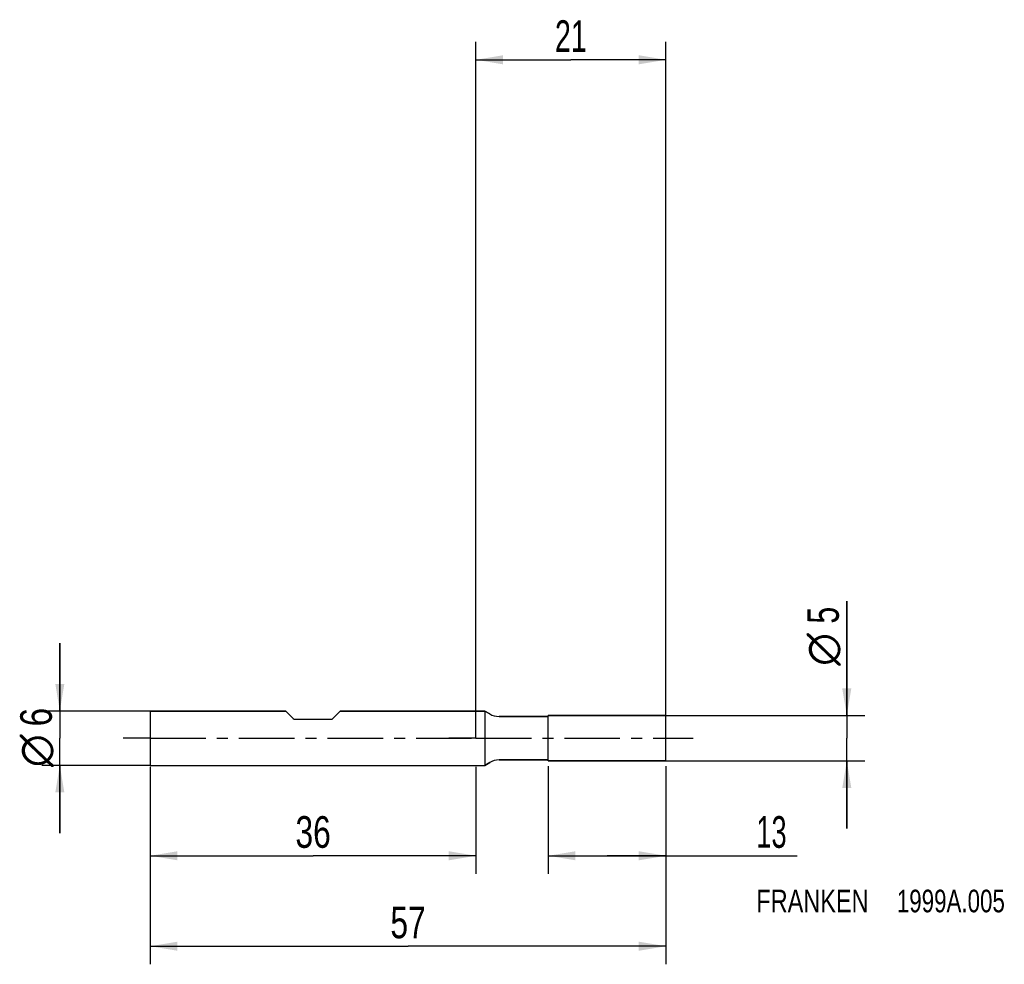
# Model space of a CAD drawing. Extents: x -50 to 58, y -25 to 79.
import ezdxf
from ezdxf.enums import TextEntityAlignment as Align

# ---------------------------------------------------------------- set-up
doc = ezdxf.new("R2010")
doc.units = 0
doc.header["$LTSCALE"] = 16.335
doc.linetypes.add('CENTER', pattern=[0.6, 0.375, -0.075, 0.075, -0.075])
doc.layers.get('0').update_dxf_attribs({"linetype": 'CONTINUOUS'})
for name, color, linetype in [('1', 4, 'CONTINUOUS'), ('2', 7, 'CONTINUOUS'), ('4', 2, 'CENTER'), ('SK1', 4, 'CONTINUOUS'), ('SK2', 7, 'CONTINUOUS'), ('SK4', 2, 'CENTER'), ('SK6', 5, 'CONTINUOUS')]:
    doc.layers.add(name, color=color, linetype=linetype)
doc.styles.get("Standard").update_dxf_attribs({"font": 'txt', "width": 0.8})
doc.styles.add('TEXTSTYLE_1', font='gdt', dxfattribs={"width": 0.8})
doc.dimstyles.new('DIMSTYLE_1', dxfattribs={"dimtxt": 3.5, "dimasz": 3, "dimexe": 2, "dimexo": 0, "dimgap": 0.875, "dimtad": 1, "dimdec": 3, "dimtxsty": 'STANDARD', "dimblk": '_FILLED', "dimblk1": '_FILLED', "dimblk2": '_FILLED', "dimcen": 0.09, "dimclrt": 5, "dimazin": 3, "dimtp": 0.001, "dimtm": 0.001, "dimtfac": 1, "dimtdec": 3, "dimtofl": 0, "dimtmove": 0, "dimatfit": 3, "dimtolj": 1})

# ---------------------------------------------------------------- blocks, each defined once
blk = doc.blocks.new('_FILLED')
at = {"color": 0, "linetype": 'BYBLOCK'}
blk.add_solid([(0, 0), (-1, 0.167), (-1, -0.167)], dxfattribs=at)
blk = doc.blocks.new('*D0')
at = {"layer": 'SK2', "color": 7, "linetype": 'CONTINUOUS'}
for p, q in [((-36, -3.18), (-36, -25)), ((21, -3.18), (21, -25)), ((-36, -23), (-7.5, -23)), ((21, -23), (-7.5, -23))]:
    blk.add_line(p, q, dxfattribs=at)
at = {"layer": 'SK2', "color": 7, "linetype": 'CONTINUOUS', "xscale": 3, "yscale": 3, "zscale": 3, "rotation": 180}
blk.add_blockref('_FILLED', (-36, -23), dxfattribs=at)
at = {"layer": 'SK2', "color": 7, "linetype": 'CONTINUOUS', "xscale": 3, "yscale": 3, "zscale": 3}
blk.add_blockref('_FILLED', (21, -23), dxfattribs=at)
at = {"layer": 'SK2', "color": 7, "linetype": 'CONTINUOUS', "width": 0.75}
blk.add_text('57', height=3.5, dxfattribs=at).set_placement((-7.5, -22.12), align=Align.CENTER)
blk = doc.blocks.new('*D1')
at = {"layer": 'SK2', "color": 7, "linetype": 'CONTINUOUS'}
for p, q in [((-36, -3.18), (-36, -15)), ((0, -3.18), (0, -15)), ((-36, -13), (-18, -13)), ((0, -13), (-18, -13))]:
    blk.add_line(p, q, dxfattribs=at)
at = {"layer": 'SK2', "color": 7, "linetype": 'CONTINUOUS', "xscale": 3, "yscale": 3, "zscale": 3, "rotation": 180}
blk.add_blockref('_FILLED', (-36, -13), dxfattribs=at)
at = {"layer": 'SK2', "color": 7, "linetype": 'CONTINUOUS', "xscale": 3, "yscale": 3, "zscale": 3}
blk.add_blockref('_FILLED', (0, -13), dxfattribs=at)
at = {"layer": 'SK2', "color": 7, "linetype": 'CONTINUOUS', "width": 0.75}
blk.add_text('36', height=3.5, dxfattribs=at).set_placement((-18, -12.12), align=Align.CENTER)
blk = doc.blocks.new('*D2')
at = {"layer": 'SK2', "color": 7, "linetype": 'CONTINUOUS'}
for p, q in [((-46, 3), (-46, 10.5)), ((-46, 10.5), (-46, 0)), ((-36, 3), (-48, 3)), ((-46, -10.5), (-46, 0)), ((-36, -3), (-48, -3)), ((-46, -3), (-46, -10.5))]:
    blk.add_line(p, q, dxfattribs=at)
at = {"layer": 'SK2', "color": 7, "linetype": 'CONTINUOUS', "xscale": 3, "yscale": 3, "zscale": 3}
for p, rotation in [((-46, 3), 270), ((-46, -3), 90)]:
    blk.add_blockref('_FILLED', p, dxfattribs=dict(at, rotation=rotation))
at = {"layer": 'SK2', "color": 7, "linetype": 'CONTINUOUS', "width": 0.785714}
blk.add_text('6', height=3.5, rotation=90, dxfattribs=at).set_placement((-46.88, 2.33), align=Align.CENTER)
at = {"layer": 'SK2', "color": 7, "linetype": 'CONTINUOUS', "style": 'TEXTSTYLE_1'}
blk.add_text('n', height=3.5, rotation=90, dxfattribs=at).set_placement((-46.88, -1.38), align=Align.CENTER)
blk = doc.blocks.new('*D3')
at = {"layer": '2', "color": 7, "linetype": 'CONTINUOUS'}
for p, q in [((8, -3.11), (8, -15)), ((21, -3.11), (21, -15)), ((8, -13), (14.5, -13)), ((21, -13), (14.5, -13)), ((14.5, -13), (35.5, -13))]:
    blk.add_line(p, q, dxfattribs=at)
at = {"layer": '2', "color": 7, "linetype": 'CONTINUOUS', "xscale": 3, "yscale": 3, "zscale": 3, "rotation": 180}
blk.add_blockref('_FILLED', (8, -13), dxfattribs=at)
at = {"layer": '2', "color": 7, "linetype": 'CONTINUOUS', "xscale": 3, "yscale": 3, "zscale": 3}
blk.add_blockref('_FILLED', (21, -13), dxfattribs=at)
at = {"layer": '2', "color": 7, "linetype": 'CONTINUOUS', "width": 0.642857}
blk.add_text('13', height=3.5, dxfattribs=at).set_placement((31, -12.12))
blk = doc.blocks.new('*D4')
at = {"layer": '2', "color": 7, "linetype": 'CONTINUOUS'}
for p, q in [((41, 2.5), (41, 15.17)), ((41, 15.17), (41, 0)), ((21, 2.5), (43, 2.5)), ((41, -10), (41, 0)), ((21, -2.5), (43, -2.5)), ((41, -2.5), (41, -10))]:
    blk.add_line(p, q, dxfattribs=at)
at = {"layer": '2', "color": 7, "linetype": 'CONTINUOUS', "xscale": 3, "yscale": 3, "zscale": 3}
for p, rotation in [((41, 2.5), 270), ((41, -2.5), 90)]:
    blk.add_blockref('_FILLED', p, dxfattribs=dict(at, rotation=rotation))
at = {"layer": '2', "color": 7, "linetype": 'CONTINUOUS', "width": 0.714286}
blk.add_text('5', height=3.5, rotation=90, dxfattribs=at).set_placement((40.12, 12.67))
at = {"layer": '2', "color": 7, "linetype": 'CONTINUOUS', "style": 'TEXTSTYLE_1'}
blk.add_text('n', height=3.5, rotation=90, dxfattribs=at).set_placement((40.12, 8))
blk = doc.blocks.new('*D5')
at = {"layer": '2', "color": 7, "linetype": 'CONTINUOUS'}
for p, q in [((0, 0), (0, 77.01)), ((21, 0), (21, 77.01)), ((0, 75.01), (10.5, 75.01)), ((21, 75.01), (10.5, 75.01))]:
    blk.add_line(p, q, dxfattribs=at)
at = {"layer": '2', "color": 7, "linetype": 'CONTINUOUS', "xscale": 3, "yscale": 3, "zscale": 3, "rotation": 180}
blk.add_blockref('_FILLED', (0, 75.01), dxfattribs=at)
at = {"layer": '2', "color": 7, "linetype": 'CONTINUOUS', "xscale": 3, "yscale": 3, "zscale": 3}
blk.add_blockref('_FILLED', (21, 75.01), dxfattribs=at)
at = {"layer": '2', "color": 7, "linetype": 'CONTINUOUS', "width": 0.678571}
blk.add_text('21', height=3.5, dxfattribs=at).set_placement((10.5, 75.88), align=Align.CENTER)

msp = doc.modelspace()

# ---------------------------------------------------------------- linework, layer by layer
at = {"layer": '1', "color": 4, "linetype": 'CONTINUOUS'}
for p, q in [((1, 3), (0, 3)), ((0, 3), (1, 3)), ((1, 3), (1.525, 2.685)), ((1.525, 2.685), (1, 3)), ((1, 3), (1, -3)), ((7.95, 2.4), (2.554, 2.4)), ((2.554, 2.4), (7.95, 2.4)), ((21, 2.5), (8, 2.5)), ((8, 2.4539), (8, 2.5)), ((8, 2.5), (21, 2.5)), ((8, 2.45), (8, 2.4539)), ((8, -2.45), (8, 2.45)), ((21, -2.5), (21, 2.5)), ((0, -3), (1, -3)), ((0, -3), (1, -3)), ((1, -3), (1.525, -2.685)), ((1.525, -2.685), (1, -3)), ((2.554, -2.4), (7.95, -2.4)), ((7.95, -2.4), (2.554, -2.4)), ((8, -2.4539), (8, -2.45)), ((8, -2.5), (8, -2.4539)), ((21, -2.5), (8, -2.5)), ((8, -2.5), (21, -2.5))]:
    msp.add_line(p, q, dxfattribs=at)
for centre, radius, start, end in [((2.554, 4.4), 2, 239.036111, 270), ((2.554, 4.4), 2, 239.036111, 270), ((7.95, 2.45), 0.05, 270, 278.997139), ((7.95, 2.45), 0.05, 270, 279.00286), ((7.95, 2.45), 0.05, 278.997139, 281.669314), ((7.95, 2.45), 0.05, 279.00286, 281.664021), ((7.95, 2.45), 0.05, 281.669314, 288.330686), ((7.95, 2.45), 0.05, 281.664021, 288.335979), ((7.95, 2.45), 0.05, 288.330686, 291.002861), ((7.95, 2.45), 0.05, 288.335979, 290.99714), ((7.95, 2.45), 0.05, 291.002861, 308.997139), ((7.95, 2.45), 0.05, 290.99714, 309.00286), ((7.95, 2.45), 0.05, 308.997139, 311.669314), ((7.95, 2.45), 0.05, 309.00286, 311.664021), ((7.95, 2.45), 0.05, 311.669314, 318.330686), ((7.95, 2.45), 0.05, 311.664021, 318.335979), ((7.95, 2.45), 0.05, 318.330686, 321.002861), ((7.95, 2.45), 0.05, 318.335979, 320.99714), ((7.95, 2.45), 0.05, 321.002861, 338.997139), ((7.95, 2.45), 0.05, 320.99714, 339.00286), ((7.95, 2.45), 0.05, 338.997139, 341.669314), ((7.95, 2.45), 0.05, 339.00286, 341.664021), ((7.95, 2.45), 0.05, 341.669314, 348.330686), ((7.95, 2.45), 0.05, 341.664021, 348.335979), ((7.95, 2.45), 0.05, 348.330686, 351.002861), ((7.95, 2.45), 0.05, 348.335979, 350.99714), ((2.554, -4.4), 2, 90, 120.963889), ((2.554, -4.4), 2, 90, 120.963889), ((7.95, -2.45), 0.05, 81.002861, 90), ((7.95, -2.45), 0.05, 80.99714, 90), ((7.95, -2.45), 0.05, 8.997139, 81.002861), ((7.95, -2.45), 0.05, 9.00286, 80.99714)]:
    msp.add_arc(centre, radius, start, end, dxfattribs=at)
at = {"layer": '4', "color": 2, "linetype": 'CENTER'}
for q in [(-3, 0), (24, 0)]:
    msp.add_line((0, 0), q, dxfattribs=at)
at = {"layer": 'SK1', "color": 4, "linetype": 'CONTINUOUS'}
for p, q in [((-36, 3), (-36, -3)), ((-36, 3), (-21, 3)), ((-21, 3), (-36, 3)), ((-21, 3), (-20.1879, 2.1879)), ((-15, 3), (-15.8121, 2.1879)), ((-15, 3), (0, 3)), ((0, 3), (-15, 3)), ((-19.9757, 2.1), (-16.0243, 2.1)), ((-36, -3), (0, -3)), ((-36, -3), (0, -3))]:
    msp.add_line(p, q, dxfattribs=at)
for centre, start, end in [((-19.9757, 2.4), 225, 270), ((-16.0243, 2.4), 270, 315)]:
    msp.add_arc(centre, 0.3, start, end, dxfattribs=at)
at = {"layer": 'SK4', "color": 2, "linetype": 'CENTER'}
for q in [(-39, 0), (3, 0)]:
    msp.add_line((-36, 0), q, dxfattribs=at)

# ---------------------------------------------------------------- texts
at = {"layer": 'SK6', "color": 5, "linetype": 'CONTINUOUS'}
for s, width, p in [('FRANKEN ', 0.776786, (31, -19.25)), ('1999A.005', 0.738095, (46.5357, -19.25))]:
    msp.add_text(s, height=2.5, dxfattribs=dict(at, width=width)).set_placement(p)

# ---------------------------------------------------------------- dimensions: what is measured, and where the dimension line sits
at = {"layer": '2', "color": 2, "linetype": 'CONTINUOUS'}
dim = msp.add_linear_dim(base=(0, 75.0066), p1=(21, 0), p2=(0, 0), angle=180, dimstyle='DIMSTYLE_1', dxfattribs=at)
dim.commit()
dim.dimension.update_dxf_attribs({"geometry": '*D5', "text_midpoint": (10.5, 75.0066), "dimtype": 160})
dim = msp.add_linear_dim(base=(41, -2.5), p1=(21, 2.5), p2=(21, -2.5), angle=270, text='%%c<>', dimstyle='DIMSTYLE_1', dxfattribs=at)
dim.commit()
dim.dimension.update_dxf_attribs({"geometry": '*D4', "text_midpoint": (41, 11.5833), "dimtype": 160})
dim = msp.add_linear_dim(base=(21, -13), p1=(8, -3.1132), p2=(21, -3.1132), dimstyle='DIMSTYLE_1', dxfattribs=at)
dim.commit()
dim.dimension.update_dxf_attribs({"geometry": '*D3', "text_midpoint": (33.25, -13), "dimtype": 160})
at = {"layer": 'SK2', "color": 2, "linetype": 'CONTINUOUS'}
dim = msp.add_linear_dim(base=(-46, 3), p1=(-36, -3), p2=(-36, 3), angle=90, text='%%c<>', dimstyle='DIMSTYLE_1', dxfattribs=at)
dim.commit()
dim.dimension.update_dxf_attribs({"geometry": '*D2', "text_midpoint": (-46, 0), "dimtype": 160})
dim = msp.add_linear_dim(base=(21, -23), p1=(-36, -3.1849), p2=(21, -3.1849), dimstyle='DIMSTYLE_1', dxfattribs=at)
dim.commit()
dim.dimension.update_dxf_attribs({"geometry": '*D0', "text_midpoint": (-7.5, -23), "dimtype": 160})
dim = msp.add_linear_dim(base=(-36, -13), p1=(0, -3.1849), p2=(-36, -3.1849), angle=180, dimstyle='DIMSTYLE_1', dxfattribs=at)
dim.commit()
dim.dimension.update_dxf_attribs({"geometry": '*D1', "text_midpoint": (-18, -13), "dimtype": 160})

doc.saveas('drawing.dxf')
